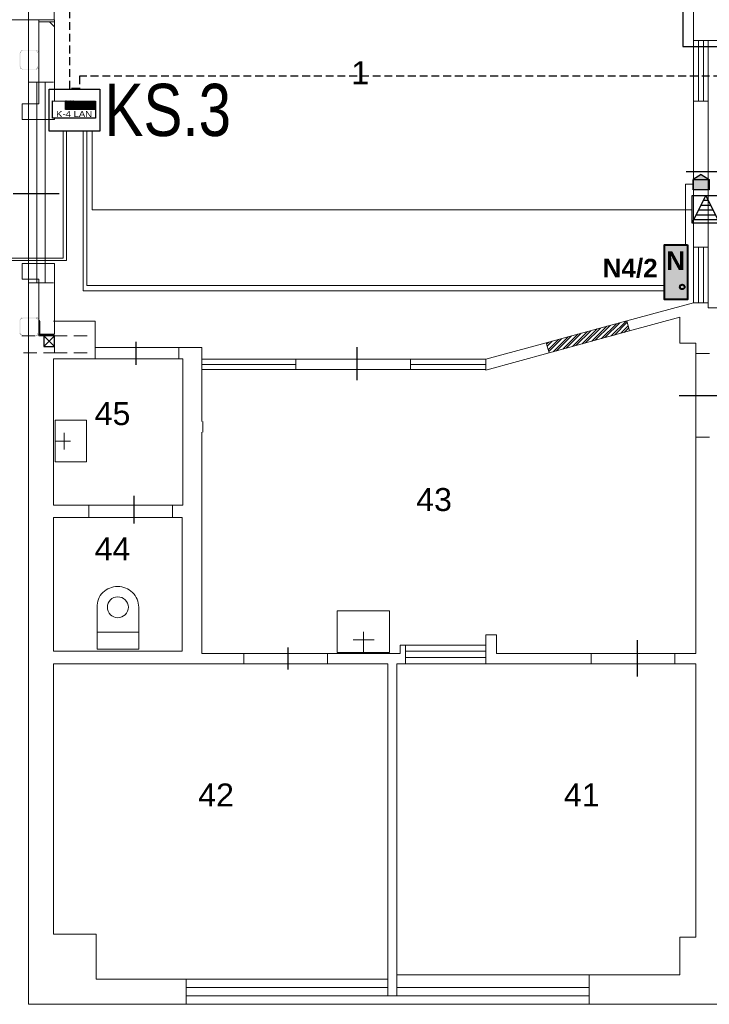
# Model space of a CAD drawing. Header units: millimetres. Extents: x -1662057 to -197461, y -941126 to 63888.
# Tile 89 of 209: x -1649341 to -1642739, y -312172 to -302745. Entities that reach past the tile are written whole.
import ezdxf
from ezdxf.enums import TextEntityAlignment as Align

# ---------------------------------------------------------------- set-up
doc = ezdxf.new("R2010")
doc.units = ezdxf.units.MM
doc.set_wipeout_variables(frame=1)
doc.linetypes.add('( DASHED )', pattern=[0.75, 0.5, -0.25])
doc.layers.get('0').update_dxf_attribs({"linetype": 'CONTINUOUS'})
for name, color, linetype, lineweight in [('1_eksplikacija', 8, 'CONTINUOUS', 15), ('1_ESOSAS_SIENAS', 7, 'CONTINUOUS', 30), ('1_PROJ_SIENAS', 6, 'CONTINUOUS', 25), ('1_sanehnika', 8, 'CONTINUOUS', 15), ('AS', 1, 'CONTINUOUS', 18), ('AS_kabelis', 16, 'CONTINUOUS', 15), ('ESS PK', 250, 'CONTINUOUS', 9), ('VS_AS', 5, 'CONTINUOUS', 25)]:
    doc.layers.add(name, color=color, linetype=linetype, lineweight=lineweight)
for name, color, linetype in [('Apsardze', 5, 'CONTINUOUS'), ('ESS AS', 5, 'CONTINUOUS'), ('PDF_-AR- Sienas', 7, 'CONTINUOUS'), ('PDF_Dzelzsb_2', 7, 'CONTINUOUS'), ('PDF_Hatch', 7, 'CONTINUOUS'), ('PDF_Izmeri', 7, 'CONTINUOUS'), ('PDF_Koks_1', 7, 'CONTINUOUS'), ('PDF_Neredzams', 7, 'CONTINUOUS'), ('VS AS', 7, 'CONTINUOUS'), ('VS-AS_Iekartas', 5, 'CONTINUOUS')]:
    doc.layers.add(name, color=color, linetype=linetype)
doc.layers.add('PDF_-AR- Aizmurejumi', color=7, linetype='CONTINUOUS', true_color=0x0505ff)
doc.layers.add('PDF_-AR- Hatch', color=7, linetype='CONTINUOUS', true_color=0x646464)
doc.styles.add('DEL_Arial Narrow', font='ARIALN.TTF')
doc.styles.add('LV', font='arial.ttf')
doc.styles.add('PBL', font='arial.ttf')
doc.styles.add('WMF-Arial0', font='arialbd.ttf')
doc.linetypes.add('BATTING', pattern='A,0.00254,-2.54,[134,ltypeshp.shx,S=2.54,R=0,X=-2.54,Y=0],-5.08,[134,ltypeshp.shx,S=2.54,R=180,X=2.54,Y=0],-2.54', length=10.16254)

# ---------------------------------------------------------------- blocks, each defined once
blk = doc.blocks.new('smk')
at = {"layer": 'Apsardze'}
for p, q in [((-200, 0), (-200, 200)), ((-200, 0), (-100, 200)), ((-200, 200), (0, 200)), ((-100, 200), (0, 0)), ((0, 200), (0, 0)), ((0, 0), (-200, 0))]:
    blk.add_line(p, q, dxfattribs=at)
at = {"layer": 'Apsardze', "linetype": 'ByBlock'}
for p, q in [((-116.9, 166.1), (-83.1, 166.1)), ((-152.2, 95.6), (-47.8, 95.6)), ((-134.6, 130.8), (-65.4, 130.8)), ((-187.5, 25), (-12.5, 25)), ((-169.9, 60.3), (-30.1, 60.3))]:
    blk.add_line(p, q, dxfattribs=at)
blk = doc.blocks.new('DEL_VS-AS_kontroles_panelis')
blk.add_wipeout([(-326, 261), (326, 261), (326, -1), (-326, -1)]).dxf.layer = 'AS_kabelis'
at = {"layer": 'VS-AS_Iekartas', "color": 0}
for p, q in [((-325, 260), (325, 260)), ((-325, 0), (-325, 260)), ((-130, 252), (-122, 260)), ((-130, 229), (-99, 260)), ((-130, 207), (-77, 260)), ((-130, 184), (-54, 260)), ((-130, 162), (-32, 260)), ((-130, 139), (-9, 260)), ((-18, 130), (-130, 242)), ((-40, 130), (-130, 220)), ((-63, 130), (-130, 197)), ((-85, 130), (-130, 175)), ((-108, 130), (-130, 152)), ((5, 130), (-125, 260)), ((-117, 130), (13, 260)), ((27, 130), (-103, 260)), ((-95, 130), (35, 260)), ((50, 130), (-80, 260)), ((-72, 130), (58, 260)), ((72, 130), (-58, 260)), ((-50, 130), (80, 260)), ((95, 130), (-35, 260)), ((-27, 130), (103, 260)), ((117, 130), (-13, 260)), ((-5, 130), (125, 260)), ((139, 130), (9, 260)), ((18, 130), (148, 260)), ((162, 130), (32, 260)), ((40, 130), (170, 260)), ((184, 130), (54, 260)), ((63, 130), (193, 260)), ((207, 130), (77, 260)), ((85, 130), (215, 260)), ((229, 130), (99, 260)), ((108, 130), (238, 260)), ((252, 130), (122, 260)), ((130, 130), (260, 260)), ((274, 130), (144, 260)), ((152, 130), (282, 260)), ((297, 130), (167, 260)), ((175, 130), (305, 260)), ((319, 130), (189, 260)), ((197, 130), (325, 258)), ((325, 146), (211, 260)), ((220, 130), (325, 235)), ((325, 169), (234, 260)), ((242, 130), (325, 213)), ((325, 191), (256, 260)), ((265, 130), (325, 190)), ((325, 214), (279, 260)), ((287, 130), (325, 168)), ((325, 236), (301, 260)), ((325, 259), (324, 260)), ((325, 260), (325, 0)), ((325, 0), (-325, 0)), ((310, 130), (325, 145))]:
    blk.add_line(p, q, dxfattribs=at)
blk.add_lwpolyline([(-130, 260), (325, 260), (325, 130), (-130, 130)], close=True, dxfattribs=at)
at = {"layer": 'VS-AS_Iekartas', "color": 0, "style": 'DEL_Arial Narrow', "width": 1.4}
blk.add_attdef('TIPS', text='', height=90, dxfattribs=at).set_placement((0, -10), align=Align.BOTTOM_CENTER)

msp = doc.modelspace()

# ---------------------------------------------------------------- hatches: boundary and pattern name
at = {"linetype": 'ByBlock', "lineweight": 9, "true_color": 0x636466}
h = msp.add_hatch(dxfattribs=at)
h.set_pattern_fill('ANSI32', color=251, scale=5, style=0)
h.set_pattern_definition([(45, (-1687657.257, -281862.214), (-33.67596, 33.67596), []), (45, (-1687634.807, -281862.214), (-33.67596, 33.67596), [])])
h.paths.add_polyline_path([(-1643527.63568, -305628.77731), (-1644300.71945, -305838.48444), (-1644272.03631, -305935.10988), (-1643502.56367, -305724.96743)])
at = {"layer": 'ESS PK', "true_color": 0xffffff}
h = msp.add_hatch(color=7, dxfattribs=at)
h.dxf.hatch_style = 1
h.paths.add_polyline_path([(-1642740.0614, -304276.74358), (-1642816.9494, -304226.40147), (-1642894.1993, -304276.74358)])
h.paths.add_polyline_path([(-1642894.1993, -304276.74358), (-1642894.23185, -304276.76479), (-1642894.23185, -304374.84787), (-1642740.02137, -304374.84787), (-1642740.02137, -304276.76979), (-1642740.0614, -304276.74358)])
h = msp.add_hatch(color=7, dxfattribs=at)
h.dxf.hatch_style = 1
h.paths.add_polyline_path([(-1643166.65145, -305424.61746), (-1642947.91435, -305424.61746), (-1642947.91435, -304901.06209), (-1643166.65145, -304901.06209)])

# ---------------------------------------------------------------- linework, layer by layer
at = {"color": 18, "true_color": 0x000000}
for p, q in [((-1642961.02786, -304199.08309), (-1642617.12376, -304199.08309)), ((-1649402.21069, -304410.61711), (-1648962.21069, -304410.61711)), ((-1648226.07442, -306048.78447), (-1648226.07442, -305829.83842)), ((-1646110.44701, -306195.09422), (-1646110.44701, -305881.11606)), ((-1643027.40227, -306343.09392), (-1642499.31578, -306343.09392)), ((-1648245.49873, -307570.26684), (-1648245.49873, -307303.78631)), ((-1643427.42773, -309035.29642), (-1643427.42773, -308684.41837)), ((-1646770.88567, -308968.15114), (-1646770.88567, -308757.66537))]:
    msp.add_line(p, q, dxfattribs=at)
at = {"layer": '1_ESOSAS_SIENAS', "color": 251, "lineweight": 9, "true_color": 0x636466}
for p, q in [((-1649256.80397, -296276.28512), (-1649256.80397, -312172.36512)), ((-1642889.16397, -302943.78512), (-1642889.16397, -301733.78512)), ((-1642889.16397, -304955.88105), (-1642889.16397, -302943.78512)), ((-1642748.05397, -302943.78512), (-1642889.16397, -302943.78512)), ((-1642843.26397, -302943.78512), (-1642843.26397, -303525.88512)), ((-1642793.95397, -302943.78512), (-1642793.95397, -303525.88512)), ((-1642748.05397, -302943.78512), (-1642599.92397, -302943.78512)), ((-1642748.05397, -302943.78512), (-1642748.05397, -304933.94854)), ((-1649256.80397, -303342.28512), (-1649016.88397, -303342.28512)), ((-1649175.63397, -303342.28512), (-1649175.63397, -305264.98512)), ((-1649098.05397, -303342.28512), (-1649098.05397, -305264.98512)), ((-1642748.05397, -303525.88512), (-1642889.16397, -303525.88512)), ((-1642748.05397, -303525.88512), (-1642889.16397, -303525.88512)), ((-1642889.16397, -305455.58512), (-1642889.16397, -304922.78512)), ((-1642748.05397, -304922.78512), (-1642889.16397, -304922.78512)), ((-1642748.05397, -304922.78512), (-1642889.16397, -304922.78512)), ((-1642843.26397, -304922.78512), (-1642843.26397, -305455.58512)), ((-1642793.95397, -304922.78512), (-1642793.95397, -305455.58512)), ((-1642748.05397, -304922.78512), (-1642748.05397, -305504.88512)), ((-1649256.80397, -305264.98512), (-1649016.88397, -305264.98512)), ((-1643527.63568, -305628.77731), (-1642889.16397, -305455.58512)), ((-1642748.05397, -305455.58512), (-1642889.16397, -305455.58512)), ((-1642748.05397, -305504.88512), (-1641189.25397, -305504.88512)), ((-1643502.56367, -305724.96743), (-1643019.65397, -305593.08512)), ((-1643019.65397, -305593.08512), (-1643019.65397, -305843.58512)), ((-1648618.20397, -305631.88512), (-1649016.88397, -305631.88512)), ((-1648618.20397, -305631.88512), (-1648618.20397, -305882.28512)), ((-1647598.74397, -305882.28512), (-1648618.50324, -305882.28512)), ((-1648618.20397, -305882.28512), (-1648618.20397, -305991.68512)), ((-1647817.43397, -305882.28512), (-1647817.43397, -305991.68512)), ((-1647598.74397, -305882.28512), (-1647598.74397, -306591.48512)), ((-1644878.76397, -305995.28512), (-1644300.71945, -305838.48444)), ((-1643019.65397, -305843.58512), (-1642867.92397, -305843.58512)), ((-1642867.92397, -305843.58512), (-1642867.92397, -305942.38512)), ((-1649016.88397, -305991.68512), (-1648618.20397, -305991.68512)), ((-1649016.88397, -305991.68512), (-1649016.88397, -307392.18512)), ((-1648618.50324, -305991.68512), (-1647778.73397, -305991.68512)), ((-1647778.73397, -305991.68512), (-1647778.73397, -307392.18512)), ((-1644878.76397, -306100.80679), (-1644272.03631, -305935.10988)), ((-1642867.92397, -305933.9573), (-1642867.92397, -308813.95512)), ((-1642867.92397, -305942.38512), (-1642737.43397, -305942.38512)), ((-1647588.13397, -306591.48512), (-1647588.13397, -306693.68512)), ((-1647598.74397, -306693.68512), (-1647598.74397, -308813.95512)), ((-1642867.92397, -306743.18512), (-1642737.43397, -306743.18512)), ((-1649016.88397, -307392.18512), (-1648678.31397, -307392.18512)), ((-1648678.31397, -307392.18512), (-1648678.31397, -307512.28512)), ((-1648676.99254, -307392.18512), (-1647778.73397, -307392.18512)), ((-1647877.37397, -307392.18512), (-1647877.37397, -307512.28512)), ((-1649016.88397, -307512.28512), (-1648678.31397, -307512.28512)), ((-1649016.88397, -307512.28512), (-1649016.88397, -308792.71512)), ((-1648681.83659, -307512.28512), (-1647785.75397, -307512.28512)), ((-1647785.75397, -307512.28512), (-1647785.75397, -308792.71512)), ((-1644878.76397, -308633.96512), (-1644878.76397, -308732.77512)), ((-1644878.76397, -308633.96512), (-1644776.52397, -308633.96512)), ((-1644776.52397, -308633.96512), (-1644776.52397, -308813.95512)), ((-1645697.34397, -308732.77512), (-1645647.85397, -308732.77512)), ((-1645697.34397, -308732.77512), (-1645697.34397, -308813.95512)), ((-1645647.85397, -308732.77512), (-1644878.76397, -308732.77512)), ((-1645647.85397, -308732.77512), (-1645647.85397, -308912.76512)), ((-1644878.76397, -308732.77512), (-1644878.76397, -308912.76512)), ((-1649016.88397, -308792.71512), (-1647785.75397, -308792.71512)), ((-1647598.74397, -308813.95512), (-1646371.66556, -308813.95512)), ((-1647196.65397, -308813.95512), (-1647196.65397, -308912.76512)), ((-1646395.70397, -308813.95512), (-1645697.34397, -308813.95512)), ((-1646395.70397, -308813.95512), (-1646395.70397, -308912.76512)), ((-1645647.85397, -308792.71512), (-1644878.76397, -308792.71512)), ((-1644776.52397, -308813.95512), (-1643060.5414, -308813.95512)), ((-1643869.92397, -308813.95512), (-1643869.92397, -308912.76512)), ((-1643069.15397, -308813.95512), (-1642867.92397, -308813.95512)), ((-1643069.15397, -308813.95512), (-1643069.15397, -308912.76512)), ((-1649016.88397, -308912.76512), (-1646369.2255, -308912.76512)), ((-1649016.88397, -308912.76512), (-1649016.88397, -311502.08512)), ((-1646395.70397, -308912.76512), (-1645817.22397, -308912.76512)), ((-1645817.22397, -308912.76512), (-1645817.22397, -311932.43512)), ((-1645729.02397, -308912.76512), (-1645647.85397, -308912.76512)), ((-1645729.02397, -308912.76512), (-1645729.02397, -311890.13512)), ((-1645647.85397, -308852.82512), (-1644878.76397, -308852.82512)), ((-1645647.85397, -308912.76512), (-1644878.76397, -308912.76512)), ((-1644878.76397, -308912.76512), (-1643060.5414, -308912.76512)), ((-1643069.15397, -308912.76512), (-1642867.92397, -308912.76512)), ((-1642867.92397, -308912.76512), (-1642867.92397, -311530.34512)), ((-1649016.88397, -311502.08512), (-1648607.76397, -311502.08512)), ((-1648607.76397, -311502.08512), (-1648607.76397, -311932.43512)), ((-1643019.65397, -311530.34512), (-1642867.92397, -311530.34512)), ((-1643019.65397, -311530.34512), (-1643019.65397, -311890.13512)), ((-1648607.76397, -311932.43512), (-1645817.22397, -311932.43512)), ((-1647746.88397, -311932.43512), (-1647746.88397, -312172.36512)), ((-1645817.22397, -311932.43512), (-1645817.22397, -312091.18512)), ((-1645729.02397, -311890.13512), (-1643019.65397, -311890.13512)), ((-1645729.02397, -311890.13512), (-1645729.02397, -312091.18512)), ((-1643887.56397, -311890.13512), (-1643887.56397, -312172.36512)), ((-1647746.88397, -312010.18512), (-1645817.22397, -312010.18512)), ((-1645729.02397, -312010.18512), (-1643887.56397, -312010.18512)), ((-1647746.88397, -312091.18512), (-1645817.22397, -312091.18512)), ((-1645817.22397, -312091.18512), (-1643887.56397, -312091.18512)), ((-1649256.80397, -312172.36512), (-1589094.05397, -312172.36512))]:
    msp.add_line(p, q, dxfattribs=at)
at = {"layer": '1_PROJ_SIENAS', "color": 251, "linetype": 'ByBlock', "lineweight": 9, "true_color": 0x636466}
for p, q in [((-1644300.71945, -305838.48444), (-1643527.63568, -305628.77731)), ((-1643527.63568, -305628.77731), (-1643502.56367, -305724.96743)), ((-1644272.03631, -305935.10988), (-1643502.56367, -305724.96743)), ((-1644300.71945, -305838.48444), (-1644272.03631, -305935.10988)), ((-1647598.74397, -305995.28512), (-1646698.74397, -305995.28512)), ((-1647598.74397, -305995.28512), (-1647598.74397, -306095.28512)), ((-1646705.54497, -305995.28512), (-1644878.76397, -305995.28512)), ((-1646698.74397, -305995.28512), (-1646698.74397, -306095.28512)), ((-1645598.74397, -305995.28512), (-1645598.74397, -306095.28512)), ((-1644878.76397, -305995.28512), (-1644878.76397, -306100.80679)), ((-1647598.74397, -306095.28512), (-1646698.74397, -306095.28512)), ((-1646698.15268, -306095.28512), (-1644878.76397, -306095.28512))]:
    msp.add_line(p, q, dxfattribs=at)
at = {"layer": '1_PROJ_SIENAS', "color": 251, "linetype": 'BATTING', "lineweight": 9, "ltscale": 3, "true_color": 0x636466}
for p, q in [((-1647598.74397, -306045.28512), (-1646698.74397, -306045.28512)), ((-1645598.74397, -306045.28512), (-1644878.76397, -306045.28512))]:
    msp.add_line(p, q, dxfattribs=at)
at = {"layer": '1_sanehnika', "color": 251, "linetype": 'ByBlock', "lineweight": 9, "true_color": 0x636466}
for p, q in [((-1648702.97397, -306580.78512), (-1649002.84397, -306580.78512)), ((-1649002.84397, -306979.48512), (-1649002.84397, -306580.78512)), ((-1649002.84397, -306580.78512), (-1648702.97397, -306580.78512)), ((-1648702.97397, -306580.78512), (-1648702.97397, -306979.48512)), ((-1648914.64397, -306859.58512), (-1648914.64397, -306700.88512)), ((-1648854.70397, -306781.88512), (-1649002.84397, -306781.88512)), ((-1648702.97397, -306979.48512), (-1649002.84397, -306979.48512)), ((-1648702.97397, -306979.48512), (-1649002.84397, -306979.48512)), ((-1648600.56397, -308771.65512), (-1648600.56397, -308369.38512)), ((-1648202.06397, -308771.65512), (-1648202.06397, -308369.38512)), ((-1646300.49397, -308404.68512), (-1646300.49397, -308803.33512)), ((-1645799.58397, -308404.68512), (-1646300.49397, -308404.68512)), ((-1646300.49397, -308404.68512), (-1646300.49397, -308803.33512)), ((-1645799.58397, -308404.68512), (-1645799.58397, -308803.33512)), ((-1645799.58397, -308803.33512), (-1645799.58397, -308404.68512)), ((-1648600.56397, -308609.30512), (-1648202.06397, -308609.30512)), ((-1646050.12397, -308605.88512), (-1646050.12397, -308803.33512)), ((-1646148.76397, -308683.45512), (-1645947.71397, -308683.45512)), ((-1648600.56397, -308771.65512), (-1648202.06397, -308771.65512)), ((-1646300.49397, -308803.33512), (-1645799.58397, -308803.33512))]:
    msp.add_line(p, q, dxfattribs=at)
for points in [[(-1648403.11397, -308171.88512), (-1648456.03397, -308171.88512), (-1648505.35397, -308192.98512), (-1648544.22397, -308228.28512)], [(-1648262.00397, -308228.28512), (-1648297.28397, -308192.98512), (-1648350.20397, -308171.88512), (-1648403.11397, -308171.88512)], [(-1648544.22397, -308228.28512), (-1648582.92397, -308267.18512), (-1648600.56397, -308316.48512), (-1648600.56397, -308369.38512)], [(-1648202.06397, -308369.38512), (-1648202.06397, -308316.48512), (-1648223.13397, -308267.18512), (-1648262.00397, -308228.28512)], [(-1648403.11397, -308270.78512), (-1648456.03397, -308270.78512), (-1648501.93397, -308316.48512), (-1648501.93397, -308369.38512)], [(-1648300.70397, -308369.38512), (-1648300.70397, -308316.48512), (-1648346.60397, -308270.78512), (-1648403.11397, -308270.78512)], [(-1648501.93397, -308369.38512), (-1648501.93397, -308425.88512), (-1648456.03397, -308471.79512), (-1648403.11397, -308471.79512)], [(-1648403.11397, -308471.79512), (-1648346.60397, -308471.79512), (-1648300.70397, -308425.88512), (-1648300.70397, -308369.38512)]]:
    msp.add_open_spline(points, degree=3, dxfattribs=at)
at = {"layer": 'ESS PK', "color": 6, "lineweight": 30, "ltscale": 2}
for p, q in [((-1642816.94744, -304226.40019), (-1642894.20875, -304276.74974)), ((-1642816.95337, -304226.39886), (-1642740.03322, -304276.76203))]:
    msp.add_line(p, q, dxfattribs=at)
msp.add_lwpolyline([(-1642894.23185, -304276.74358), (-1642740.02137, -304276.74358), (-1642740.02137, -304374.84787), (-1642894.23185, -304374.84787)], close=True, dxfattribs=at)
at = {"layer": 'ESS PK', "color": 5, "lineweight": 40, "ltscale": 2}
msp.add_lwpolyline([(-1642947.91435, -304901.06209), (-1642947.91435, -305424.61746), (-1643166.65145, -305424.61746), (-1643166.65145, -304901.06209)], close=True, dxfattribs=at)
msp.add_circle((-1642997.20762, -305304.33579), 22.45576, dxfattribs=at)
at = {"layer": 'PDF_-AR- Aizmurejumi', "lineweight": 5}
for points in [[(-1649056.74698, -302764.86703), (-1649008.48572, -302814.39832)], [(-1649158.34963, -305635.14206), (-1649150.72943, -305626.25183)], [(-1649158.34963, -305656.73262), (-1649149.4594, -305646.57236)], [(-1649158.34963, -305679.59322), (-1649149.4594, -305669.43296)], [(-1649158.34963, -305702.45382), (-1649149.4594, -305692.29355)], [(-1649158.34963, -305724.04438), (-1649149.4594, -305713.88412)], [(-1649158.34963, -305746.90498), (-1649149.4594, -305736.74472)], [(-1649158.34963, -305769.76558), (-1649146.91933, -305757.06525)], [(-1649141.8392, -305773.57568), (-1649131.67894, -305764.68545)], [(-1649118.9786, -305773.57568), (-1649108.81834, -305764.68545)], [(-1649096.11801, -305773.57568), (-1649085.95774, -305764.68545)], [(-1649074.52744, -305773.57568), (-1649064.36718, -305764.68545)], [(-1649051.66684, -305773.57568), (-1649041.50658, -305764.68545)], [(-1649028.80625, -305773.57568), (-1649018.64598, -305764.68545)]]:
    msp.add_lwpolyline(points, dxfattribs=at)
at = {"layer": 'PDF_-AR- Hatch', "lineweight": 5}
msp.add_lwpolyline([(-1649008.48572, -302764.86703), (-1649008.48572, -302745.81653), (-1649158.34963, -302745.81653), (-1649158.34963, -302764.86703)], close=True, dxfattribs=at)
at = {"layer": 'PDF_-AR- Sienas', "lineweight": 5}
for points in [[(-1649008.48572, -302764.86703), (-1649008.48572, -303699.61146), (-1649318.37382, -303699.61146), (-1649318.37382, -303549.74755), (-1649158.34963, -303549.74755), (-1649158.34963, -302764.86703)], [(-1649008.48572, -305754.52518), (-1649008.48572, -305078.86752), (-1649318.37382, -305078.86752), (-1649318.37382, -305228.73144), (-1649158.34963, -305228.73144), (-1649158.34963, -305754.52518)]]:
    msp.add_lwpolyline(points, close=True, dxfattribs=at)
at = {"layer": 'PDF_Dzelzsb_2', "lineweight": 0}
for points, const_width in [([(-1649314.56372, -303039.1942), (-1649323.45395, -303041.09925), (-1649331.70916, -303046.17938), (-1649336.7893, -303054.4346), (-1649339.32936, -303064.59486)], 1.23211), ([(-1649314.56372, -303047.44941), (-1649322.81893, -303049.98948), (-1649329.1691, -303055.70463), (-1649330.43913, -303064.59486)], 1.25727), ([(-1649158.98465, -303064.59486), (-1649160.8897, -303054.4346), (-1649166.60485, -303046.17938), (-1649174.22505, -303041.09925), (-1649183.7503, -303039.1942)], 1.76122), ([(-1649166.60485, -303064.59486), (-1649169.14491, -303055.70463), (-1649175.49508, -303049.98948), (-1649183.7503, -303047.44941)], 1.22117), ([(-1649339.32936, -303194.13825), (-1649336.7893, -303203.6635), (-1649331.70916, -303211.91871), (-1649323.45395, -303217.63386), (-1649314.56372, -303218.9039)], 1.25727), ([(-1649330.43913, -303194.13825), (-1649329.1691, -303202.39346), (-1649322.81893, -303208.74363), (-1649314.56372, -303211.2837)], 1.7961), ([(-1649183.7503, -303211.2837), (-1649175.49508, -303208.74363), (-1649169.14491, -303202.39346), (-1649166.60485, -303194.13825)], 1.7961), ([(-1649314.56372, -305593.86598), (-1649323.45395, -305596.40605), (-1649331.70916, -305601.48618), (-1649336.7893, -305609.7414), (-1649339.32936, -305618.63163)], 1.22117), ([(-1649314.56372, -305602.1212), (-1649322.81893, -305604.02625), (-1649329.1691, -305610.37641), (-1649330.43913, -305618.63163)], 1.7961), ([(-1649166.60485, -305618.63163), (-1649169.14491, -305610.37641), (-1649175.49508, -305604.02625), (-1649183.7503, -305602.1212)], 1.7961), ([(-1649158.98465, -305618.63163), (-1649160.8897, -305609.7414), (-1649166.60485, -305601.48618), (-1649174.22505, -305596.40605), (-1649183.7503, -305593.86598)], 1.76122), ([(-1649330.43913, -305749.44505), (-1649329.1691, -305757.70026), (-1649322.81893, -305764.05043), (-1649314.56372, -305766.5905)], 1.7961), ([(-1649183.7503, -305766.5905), (-1649175.49508, -305764.05043), (-1649169.14491, -305757.70026), (-1649166.60485, -305749.44505)], 1.7961), ([(-1649183.7503, -305774.21069), (-1649174.22505, -305771.67063), (-1649166.60485, -305766.5905), (-1649160.8897, -305758.9703), (-1649158.98465, -305749.44505)], 1.76122)]:
    msp.add_lwpolyline(points, dxfattribs=dict(at, const_width=const_width))
msp.add_lwpolyline([(-1649008.48572, -305772.30565), (-1649011.02578, -305765.95548), (-1649017.37595, -305764.68545), (-1649132.94897, -305764.68545), (-1649140.56917, -305762.14538), (-1649146.91933, -305755.79521), (-1649149.4594, -305748.17501), (-1649149.4594, -305632.60199), (-1649150.72943, -305626.25183), (-1649157.0796, -305623.71176), (-1649158.34963, -305623.71176), (-1649158.34963, -305773.57568), (-1649008.48572, -305773.57568)], close=True, dxfattribs=at)
msp.add_lwpolyline([(-1649339.32936, -305749.44505, 1.76122, 1.76122, 0), (-1649336.7893, -305758.9703, 1.22117, 1.22117, 0), (-1649331.70916, -305766.5905, 0, 0, 0), (-1649323.45395, -305771.67063, 0, 0, 0), (-1649314.56372, -305774.21069, 0, 0, 0)], format="xyseb", dxfattribs=at)
at = {"layer": 'PDF_Dzelzsb_2', "transparency": 33554559}
for points in [[(-1649338.69435, -303064.59486), (-1649339.96438, -303064.59486), (-1649338.69435, -303194.13825)], [(-1649339.96438, -303064.59486), (-1649338.69435, -303194.13825), (-1649339.96438, -303194.13825)], [(-1649329.80411, -303064.59486), (-1649331.07415, -303064.59486), (-1649329.80411, -303194.13825)], [(-1649331.07415, -303064.59486), (-1649329.80411, -303194.13825), (-1649331.07415, -303194.13825)], [(-1649183.7503, -303040.46423), (-1649183.7503, -303037.92417), (-1649314.56372, -303040.46423)], [(-1649183.7503, -303037.92417), (-1649314.56372, -303040.46423), (-1649314.56372, -303037.92417)], [(-1649183.7503, -303048.08443), (-1649183.7503, -303046.8144), (-1649314.56372, -303048.08443)], [(-1649183.7503, -303046.8144), (-1649314.56372, -303048.08443), (-1649314.56372, -303046.8144)], [(-1649167.23987, -303194.13825), (-1649165.96983, -303194.13825), (-1649167.23987, -303064.59486)], [(-1649165.96983, -303194.13825), (-1649167.23987, -303064.59486), (-1649165.96983, -303064.59486)], [(-1649159.61967, -303194.13825), (-1649158.34963, -303194.13825), (-1649159.61967, -303064.59486)], [(-1649158.34963, -303194.13825), (-1649159.61967, -303064.59486), (-1649158.34963, -303064.59486)], [(-1649314.56372, -303210.64868), (-1649314.56372, -303211.91871), (-1649183.7503, -303210.64868)], [(-1649314.56372, -303211.91871), (-1649183.7503, -303210.64868), (-1649183.7503, -303211.91871)], [(-1649314.56372, -303218.26888), (-1649314.56372, -303219.53891), (-1649183.7503, -303218.26888)], [(-1649314.56372, -303219.53891), (-1649183.7503, -303218.26888), (-1649183.7503, -303219.53891)], [(-1649183.7503, -303218.26888), (-1649173.59003, -303218.26888), (-1649174.86006, -303216.99885)], [(-1649183.7503, -303219.53891), (-1649183.7503, -303218.26888), (-1649173.59003, -303218.26888)], [(-1649173.59003, -303218.26888), (-1649174.86006, -303216.99885), (-1649165.96983, -303211.91871)], [(-1649174.86006, -303216.99885), (-1649165.96983, -303211.91871), (-1649167.23987, -303211.91871)], [(-1649167.23987, -303211.91871), (-1649159.61967, -303204.29851), (-1649162.15973, -303203.02848)], [(-1649165.96983, -303211.91871), (-1649167.23987, -303211.91871), (-1649159.61967, -303204.29851)], [(-1649159.61967, -303204.29851), (-1649162.15973, -303203.02848), (-1649158.34963, -303194.13825)], [(-1649162.15973, -303203.02848), (-1649158.34963, -303194.13825), (-1649159.61967, -303194.13825)], [(-1649338.69435, -305618.63163), (-1649339.96438, -305618.63163), (-1649338.69435, -305749.44505)], [(-1649339.96438, -305618.63163), (-1649338.69435, -305749.44505), (-1649339.96438, -305749.44505)], [(-1649329.80411, -305618.63163), (-1649331.07415, -305618.63163), (-1649329.80411, -305749.44505)], [(-1649331.07415, -305618.63163), (-1649329.80411, -305749.44505), (-1649331.07415, -305749.44505)], [(-1649183.7503, -305594.501), (-1649183.7503, -305593.23096), (-1649314.56372, -305594.501)], [(-1649183.7503, -305593.23096), (-1649314.56372, -305594.501), (-1649314.56372, -305593.23096)], [(-1649183.7503, -305603.39123), (-1649183.7503, -305600.85116), (-1649314.56372, -305603.39123)], [(-1649183.7503, -305600.85116), (-1649314.56372, -305603.39123), (-1649314.56372, -305600.85116)], [(-1649167.23987, -305749.44505), (-1649165.96983, -305749.44505), (-1649167.23987, -305618.63163)], [(-1649165.96983, -305749.44505), (-1649167.23987, -305618.63163), (-1649165.96983, -305618.63163)], [(-1649159.61967, -305749.44505), (-1649158.34963, -305749.44505), (-1649159.61967, -305618.63163)], [(-1649158.34963, -305749.44505), (-1649159.61967, -305618.63163), (-1649158.34963, -305618.63163)], [(-1649314.56372, -305765.95548), (-1649314.56372, -305767.22551), (-1649183.7503, -305765.95548)], [(-1649314.56372, -305767.22551), (-1649183.7503, -305765.95548), (-1649183.7503, -305767.22551)], [(-1649314.56372, -305773.57568), (-1649314.56372, -305774.84571), (-1649183.7503, -305773.57568)], [(-1649314.56372, -305774.84571), (-1649183.7503, -305773.57568), (-1649183.7503, -305774.84571)]]:
    msp.add_solid(points, dxfattribs=at)
at = {"layer": 'PDF_Hatch', "lineweight": 5}
msp.add_lwpolyline([(-1653348.18916, -302161.60126), (-1652365.18346, -302745.81653), (-1649012.21069, -302745.81653), (-1649012.21069, -302645.48391), (-1652337.24273, -302645.48391), (-1653152.60405, -302161.60126)], dxfattribs=at)
at = {"layer": 'PDF_Izmeri', "lineweight": 5}
for points in [[(-1649108.81834, -305873.9083), (-1649008.48572, -305773.57568)], [(-1649108.81834, -305773.57568), (-1649008.48572, -305873.9083)]]:
    msp.add_lwpolyline(points, dxfattribs=at)
at = {"layer": 'PDF_Koks_1', "lineweight": 30}
msp.add_lwpolyline([(-1649108.81834, -305873.9083), (-1649008.48572, -305873.9083), (-1649008.48572, -305773.57568), (-1649108.81834, -305773.57568)], close=True, dxfattribs=at)
at = {"layer": 'PDF_Neredzams', "lineweight": 5}
for points in [[(-1649192.64053, -305773.57568), (-1649319.64385, -305773.57568)], [(-1649113.89847, -305933.59986), (-1649008.48572, -305933.59986), (-1649008.48572, -305773.57568), (-1649129.13887, -305773.57568)], [(-1648886.56253, -305773.57568), (-1649008.48572, -305773.57568), (-1649008.48572, -305933.59986), (-1648886.56253, -305933.59986)], [(-1648696.05755, -305773.57568), (-1648823.06087, -305773.57568)], [(-1649304.40345, -305933.59986), (-1649177.40013, -305933.59986)], [(-1648823.06087, -305933.59986), (-1648696.05755, -305933.59986)]]:
    msp.add_lwpolyline(points, dxfattribs=at)
at = {"layer": 'VS_AS', "color": 6, "lineweight": 30}
for p, q in [((-1642990.72018, -301775.73154), (-1642990.72018, -303001.16975)), ((-1642990.72018, -303001.16975), (-1640263.74874, -303001.16975))]:
    msp.add_line(p, q, dxfattribs=at)
at = {"layer": 'VS_AS', "color": 6, "linetype": '( DASHED )', "lineweight": 30, "ltscale": 150}
msp.add_lwpolyline([(-1573794.04414, -303139.45354), (-1573497.59451, -303139.45354), (-1573497.59451, -303127.46533), (-1573464.79673, -303127.46533), (-1573464.79673, -303139.98202), (-1572704.62877, -303139.98202), (-1572704.62877, -303124.21099), (-1572666.11783, -303124.21099), (-1572666.11783, -303141.48402), (-1572666.11783, -303390.95562), (-1575963.35294, -303390.95562), (-1575963.35294, -303284.03525), (-1576024.24043, -303284.03525), (-1576024.24043, -303280), (-1576024.24043, -303285.95447), (-1648769.50985, -303285.95447), (-1648769.50985, -303405.36372), (-1648859.65085, -303405.36372), (-1648859.65085, -301495.45547), (-1650465.63129, -301495.45547)], dxfattribs=at)
at = {"layer": 'VS_AS', "color": 6}
msp.add_lwpolyline([(-1649058.87093, -303409.98099), (-1648572.88185, -303409.98099), (-1648572.88185, -303812.29532), (-1649058.87093, -303812.29532)], close=True, dxfattribs=at)
at = {"layer": 'VS_AS', "color": 5, "lineweight": 20}
for points in [[(-1653978.58915, -305340.34529), (-1651986.96358, -305340.34529), (-1651986.96358, -305050.03075), (-1648892.84363, -305050.03075), (-1648892.84363, -303809.21286)], [(-1642900.24264, -304566.1009), (-1648648.36864, -304566.1009), (-1648648.36864, -303811.49936)]]:
    msp.add_lwpolyline(points, dxfattribs=at)
at = {"layer": 'VS_AS', "color": 1, "lineweight": 20}
for points in [[(-1653977.09248, -305306.40405), (-1652032.15227, -305306.40405), (-1652032.15227, -305028.54135), (-1648923.92006, -305028.54135), (-1648923.92006, -303811.34135)], [(-1648699.52632, -303811.03772), (-1648699.52632, -305288.61394), (-1643165.03456, -305288.61394)], [(-1642966.87371, -304900.49412), (-1642966.87371, -304321.11674), (-1642889.47725, -304321.11674)]]:
    msp.add_lwpolyline(points, dxfattribs=at)
at = {"layer": 'VS_AS', "color": 6, "lineweight": 20}
msp.add_lwpolyline([(-1643169.22994, -305342.09889), (-1648734.0439, -305342.09889), (-1648734.0439, -303812.98962)], dxfattribs=at)

# ---------------------------------------------------------------- block references
at = {"layer": 'VS AS', "xscale": 1.318359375, "yscale": 1.318359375, "zscale": 1.318359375}
msp.add_blockref('smk', (-1642639.73615, -304692.4133), dxfattribs=at)

# ---------------------------------------------------------------- texts
at = {"layer": '1_eksplikacija', "color": 251, "linetype": 'ByBlock', "lineweight": 9, "true_color": 0x636466, "style": 'PBL'}
for s, p in [('1', (-1646165.73302, -303362.91183)), ('45', (-1648623.00299, -306626.53386)), ('43', (-1645544.78599, -307449.46126)), ('44', (-1648623.00299, -307922.23169)), ('42', (-1647631.96803, -310278.16914)), ('41', (-1644130.72886, -310278.16914))]:
    msp.add_text(s, height=220, dxfattribs=at).set_placement(p)
at = {"layer": 'AS', "color": 6, "style": 'LV', "width": 0.8}
msp.add_text('KS.3', height=500, dxfattribs=at).set_placement((-1648528.85847, -303858.94094))
at = {"layer": 'ESS PK', "color": 5, "style": 'WMF-Arial0'}
for s, p in [('N', (-1643151.97126, -305141.01935)), ('N4/2', (-1643759.86865, -305213.14457))]:
    msp.add_text(s, height=178.4729, dxfattribs=at).set_placement(p)

# ---------------------------------------------------------------- next in the draw order: block references
at = {"layer": 'ESS AS', "color": 6, "transparency": 33554687}
ref = msp.add_blockref('DEL_VS-AS_kontroles_panelis', (-1648820.4123, -303688.18615), dxfattribs=dict(at, xscale=0.6328124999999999, yscale=0.6328124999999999, zscale=0.6328124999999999, rotation=359.9240141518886))
ref.add_attrib('TIPS', 'K-4 LAN', dxfattribs={"layer": 'VS-AS_Iekartas', "height": 56.953125, "rotation": 359.92401415, "style": 'DEL_Arial Narrow', "width": 1.4}).set_placement((-1648820.42069, -303694.51427), align=Align.BOTTOM_CENTER)

doc.saveas('drawing.dxf')
